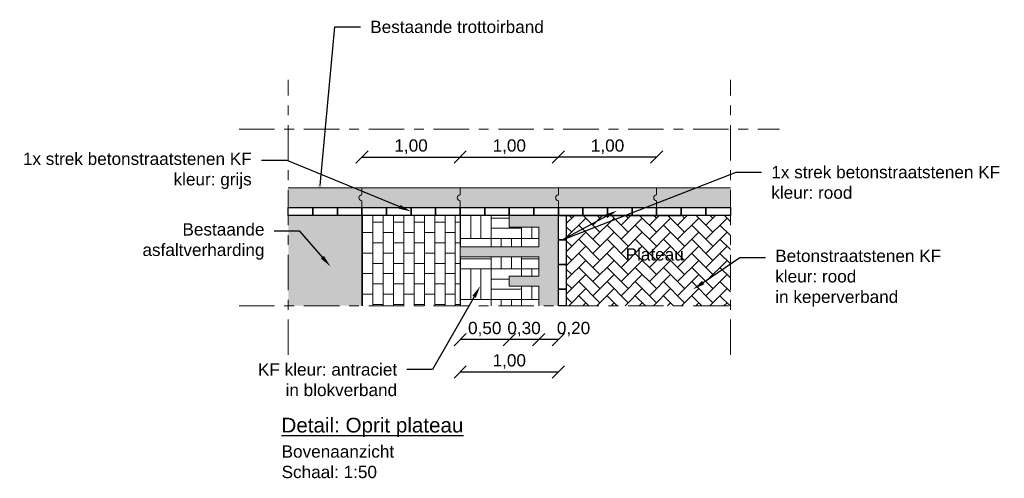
# Model space of a CAD drawing. Header units: metres. Extents: x -1 to 197910, y -70 to 354116.
# Tile 16 of 65: x 44.5 to 54.52, y 41.7 to 46.37. Entities that reach past the tile are written whole.
import ezdxf
from ezdxf import colors
from ezdxf.entities.mleader import LeaderData, LeaderLine
from ezdxf.math import Vec2, Vec3

# ---------------------------------------------------------------- set-up
doc = ezdxf.new("R2010")
doc.units = ezdxf.units.M
doc.header["$PDMODE"] = 1
doc.linetypes.add('ACAD_ISO04W100', pattern=[30, 24, -3, 0, -3])
for name, color, linetype, lineweight in [('N-WE-AL-DETAIL-G', 7, 'Continuous', 9), ('X-XX-AL-AANKLEDING-T25', 7, 'Continuous', 25), ('X-XX-AL-AANKLEDING-T30', 7, 'Continuous', 30)]:
    doc.layers.add(name, color=color, linetype=linetype, lineweight=lineweight)
doc.layers.add('X-XX-AL-DETAIL-G', color=7, linetype='Continuous')
doc.styles.add('NLCS_ISO', font='arial.ttf')
doc.styles.get("Standard").update_dxf_attribs({"font": 'arial.ttf'})
doc.dimstyles.new('NLCS_1-50', dxfattribs={"dimscale": 0.05, "dimtxt": 2.5, "dimasz": 2.5, "dimexe": 1.25, "dimexo": 0.625, "dimtad": 1, "dimtxsty": 'Standard', "dimblk": 'OBLIQUE', "dimcen": 0, "dimse1": 1, "dimse2": 1, "dimadec": 0, "dimazin": 0, "dimtfac": 1, "dimtmove": 0, "dimatfit": 3, "dimfxl": 1, "dimarcsym": 0})

# ---------------------------------------------------------------- blocks, each defined once
blk = doc.blocks.new('_Oblique')
at = {"color": 0, "linetype": 'ByBlock', "lineweight": -2}
blk.add_line((-0.5, -0.5), (0.5, 0.5), dxfattribs=at)
blk = doc.blocks.new('*D138')
at = {"layer": 'Defpoints', "color": 0, "transparency": 16777216}
for p in [(49.97943730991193, 44.97247609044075), (48.97943730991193, 44.65804432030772), (49.97943730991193, 44.65804432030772)]:
    blk.add_point(p, dxfattribs=at)
at = {"layer": 'N-WE-AL-DETAIL-G', "color": 0, "lineweight": -2, "transparency": 16777216}
blk.add_line((48.97943730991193, 44.97247609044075), (49.97943730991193, 44.97247609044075), dxfattribs=at)
at = {"layer": 'N-WE-AL-DETAIL-G', "color": 0, "lineweight": -2, "transparency": 16777216, "xscale": 0.125, "yscale": 0.125, "zscale": 0.125, "rotation": 180}
blk.add_blockref('_Oblique', (48.97943730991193, 44.97247609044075), dxfattribs=at)
at = {"layer": 'N-WE-AL-DETAIL-G', "color": 0, "lineweight": -2, "transparency": 16777216, "xscale": 0.125, "yscale": 0.125, "zscale": 0.125}
blk.add_blockref('_Oblique', (49.97943730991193, 44.97247609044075), dxfattribs=at)
at = {"layer": 'N-WE-AL-DETAIL-G', "color": 0, "transparency": 16777216, "insert": (49.47943730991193, 45.07884546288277), "char_height": 0.125, "attachment_point": 5}
blk.add_mtext('1,00', dxfattribs=at)
blk = doc.blocks.new('*D139')
at = {"layer": 'Defpoints', "color": 0, "transparency": 16777216}
for p in [(48.97943730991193, 43.45804432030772), (49.97943730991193, 43.45804432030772), (49.97943730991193, 42.78455592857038)]:
    blk.add_point(p, dxfattribs=at)
at = {"layer": 'N-WE-AL-DETAIL-G', "color": 0, "lineweight": -2, "transparency": 16777216}
blk.add_line((48.97943730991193, 42.78455592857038), (49.97943730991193, 42.78455592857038), dxfattribs=at)
at = {"layer": 'N-WE-AL-DETAIL-G', "color": 0, "lineweight": -2, "transparency": 16777216, "xscale": 0.125, "yscale": 0.125, "zscale": 0.125, "rotation": 180}
blk.add_blockref('_Oblique', (48.97943730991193, 42.78455592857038), dxfattribs=at)
at = {"layer": 'N-WE-AL-DETAIL-G', "color": 0, "lineweight": -2, "transparency": 16777216, "xscale": 0.125, "yscale": 0.125, "zscale": 0.125}
blk.add_blockref('_Oblique', (49.97943730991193, 42.78455592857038), dxfattribs=at)
at = {"layer": 'N-WE-AL-DETAIL-G', "color": 0, "transparency": 16777216, "insert": (49.47943730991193, 42.8909253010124), "char_height": 0.125, "attachment_point": 5}
blk.add_mtext('1,00', dxfattribs=at)
blk = doc.blocks.new('*D140')
at = {"layer": 'Defpoints', "color": 0, "transparency": 16777216}
for p in [(49.77943730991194, 43.45804432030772), (49.97943730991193, 43.45804432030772), (49.77943730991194, 43.11388941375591)]:
    blk.add_point(p, dxfattribs=at)
at = {"layer": 'N-WE-AL-DETAIL-G', "color": 0, "lineweight": -2, "transparency": 16777216}
blk.add_line((49.97943730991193, 43.11388941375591), (49.77943730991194, 43.11388941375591), dxfattribs=at)
at = {"layer": 'N-WE-AL-DETAIL-G', "color": 0, "lineweight": -2, "transparency": 16777216, "xscale": 0.125, "yscale": 0.125, "zscale": 0.125, "rotation": 180}
blk.add_blockref('_Oblique', (49.77943730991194, 43.11388941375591), dxfattribs=at)
at = {"layer": 'N-WE-AL-DETAIL-G', "color": 0, "lineweight": -2, "transparency": 16777216, "xscale": 0.125, "yscale": 0.125, "zscale": 0.125}
blk.add_blockref('_Oblique', (49.97943730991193, 43.11388941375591), dxfattribs=at)
at = {"layer": 'N-WE-AL-DETAIL-G', "color": 0, "transparency": 16777216, "insert": (50.13331253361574, 43.22025878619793), "char_height": 0.125, "attachment_point": 5}
blk.add_mtext('0,20', dxfattribs=at)
blk = doc.blocks.new('*D141')
at = {"layer": 'Defpoints', "color": 0, "transparency": 16777216}
for p in [(49.47943730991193, 43.65804432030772), (49.77943730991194, 43.45804432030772), (49.47943730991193, 43.11388941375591)]:
    blk.add_point(p, dxfattribs=at)
at = {"layer": 'N-WE-AL-DETAIL-G', "color": 0, "lineweight": -2, "transparency": 16777216}
blk.add_line((49.77943730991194, 43.11388941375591), (49.47943730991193, 43.11388941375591), dxfattribs=at)
at = {"layer": 'N-WE-AL-DETAIL-G', "color": 0, "lineweight": -2, "transparency": 16777216, "xscale": 0.125, "yscale": 0.125, "zscale": 0.125, "rotation": 180}
blk.add_blockref('_Oblique', (49.47943730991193, 43.11388941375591), dxfattribs=at)
at = {"layer": 'N-WE-AL-DETAIL-G', "color": 0, "lineweight": -2, "transparency": 16777216, "xscale": 0.125, "yscale": 0.125, "zscale": 0.125}
blk.add_blockref('_Oblique', (49.77943730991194, 43.11388941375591), dxfattribs=at)
at = {"layer": 'N-WE-AL-DETAIL-G', "color": 0, "transparency": 16777216, "insert": (49.62943730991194, 43.22025878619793), "char_height": 0.125, "attachment_point": 5}
blk.add_mtext('0,30', dxfattribs=at)
blk = doc.blocks.new('*D142')
at = {"layer": 'Defpoints', "color": 0, "transparency": 16777216}
for p in [(48.97943730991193, 43.95804432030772), (49.47943730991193, 43.65804432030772), (48.97943730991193, 43.11388941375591)]:
    blk.add_point(p, dxfattribs=at)
at = {"layer": 'N-WE-AL-DETAIL-G', "color": 0, "lineweight": -2, "transparency": 16777216}
blk.add_line((49.47943730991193, 43.11388941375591), (48.97943730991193, 43.11388941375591), dxfattribs=at)
at = {"layer": 'N-WE-AL-DETAIL-G', "color": 0, "lineweight": -2, "transparency": 16777216, "xscale": 0.125, "yscale": 0.125, "zscale": 0.125, "rotation": 180}
blk.add_blockref('_Oblique', (48.97943730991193, 43.11388941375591), dxfattribs=at)
at = {"layer": 'N-WE-AL-DETAIL-G', "color": 0, "lineweight": -2, "transparency": 16777216, "xscale": 0.125, "yscale": 0.125, "zscale": 0.125}
blk.add_blockref('_Oblique', (49.47943730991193, 43.11388941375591), dxfattribs=at)
at = {"layer": 'N-WE-AL-DETAIL-G', "color": 0, "transparency": 16777216, "insert": (49.22943730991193, 43.22025878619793), "char_height": 0.125, "attachment_point": 5}
blk.add_mtext('0,50', dxfattribs=at)
blk = doc.blocks.new('*D143')
at = {"layer": 'Defpoints', "color": 0, "transparency": 16777216}
for p in [(48.97943730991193, 44.97247609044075), (47.97943730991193, 44.37804432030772), (48.97943730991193, 44.37804432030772)]:
    blk.add_point(p, dxfattribs=at)
at = {"layer": 'N-WE-AL-DETAIL-G', "color": 0, "lineweight": -2, "transparency": 16777216}
blk.add_line((47.97943730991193, 44.97247609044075), (48.97943730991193, 44.97247609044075), dxfattribs=at)
at = {"layer": 'N-WE-AL-DETAIL-G', "color": 0, "lineweight": -2, "transparency": 16777216, "xscale": 0.125, "yscale": 0.125, "zscale": 0.125, "rotation": 180}
blk.add_blockref('_Oblique', (47.97943730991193, 44.97247609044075), dxfattribs=at)
at = {"layer": 'N-WE-AL-DETAIL-G', "color": 0, "lineweight": -2, "transparency": 16777216, "xscale": 0.125, "yscale": 0.125, "zscale": 0.125}
blk.add_blockref('_Oblique', (48.97943730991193, 44.97247609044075), dxfattribs=at)
at = {"layer": 'N-WE-AL-DETAIL-G', "color": 0, "transparency": 16777216, "insert": (48.47943730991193, 45.07884546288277), "char_height": 0.125, "attachment_point": 5}
blk.add_mtext('1,00', dxfattribs=at)
blk = doc.blocks.new('*D144')
at = {"layer": 'Defpoints', "color": 0, "transparency": 16777216}
for p in [(49.97943730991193, 44.97247609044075), (49.97943730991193, 44.37804432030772), (50.97943730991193, 44.37804432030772)]:
    blk.add_point(p, dxfattribs=at)
at = {"layer": 'N-WE-AL-DETAIL-G', "color": 0, "lineweight": -2, "transparency": 16777216}
blk.add_line((50.97943730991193, 44.97247609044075), (49.97943730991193, 44.97247609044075), dxfattribs=at)
at = {"layer": 'N-WE-AL-DETAIL-G', "color": 0, "lineweight": -2, "transparency": 16777216, "xscale": 0.125, "yscale": 0.125, "zscale": 0.125, "rotation": 180}
blk.add_blockref('_Oblique', (49.97943730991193, 44.97247609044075), dxfattribs=at)
at = {"layer": 'N-WE-AL-DETAIL-G', "color": 0, "lineweight": -2, "transparency": 16777216, "xscale": 0.125, "yscale": 0.125, "zscale": 0.125}
blk.add_blockref('_Oblique', (50.97943730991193, 44.97247609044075), dxfattribs=at)
at = {"layer": 'N-WE-AL-DETAIL-G', "color": 0, "transparency": 16777216, "insert": (50.47943730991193, 45.07884546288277), "char_height": 0.125, "attachment_point": 5}
blk.add_mtext('1,00', dxfattribs=at)

msp = doc.modelspace()

# ---------------------------------------------------------------- hatches: boundary and pattern name
at = {"layer": 'N-WE-AL-DETAIL-G'}
h = msp.add_hatch(color=253, dxfattribs=at)
h.dxf.hatch_style = 1
h.paths.add_polyline_path([(51.72943730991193, 44.65804432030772), (47.22943730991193, 44.65804432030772), (47.22943730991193, 44.45804432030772), (51.72943730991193, 44.45804432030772)])
h = msp.add_hatch(color=253, dxfattribs=at)
h.dxf.hatch_style = 1
h.paths.add_polyline_path([(47.22943730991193, 44.37804432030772), (47.22943730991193, 43.45804432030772), (47.97943730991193, 43.45804432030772), (47.97943730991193, 44.37804432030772)])
h = msp.add_hatch(dxfattribs=at)
h.set_pattern_fill('AVH-BSS_KEIFORMAAT_HALFST-SO', pattern_type=2)
h.set_pattern_definition([(0, (0, 0), (0.105, 0.105), [0.105, -0.105]), (90, (0, 0), (-0.105, 6.429395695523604e-18), [])])
h.paths.add_polyline_path([(47.97943730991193, 43.45804432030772), (48.97943730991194, 43.45804432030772), (48.97943730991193, 44.37804432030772), (48.72943730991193, 44.37804432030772), (48.47943730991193, 44.37804432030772), (48.22943730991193, 44.37804432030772), (47.97943730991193, 44.37804432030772)])
h = msp.add_hatch(dxfattribs=at)
h.set_pattern_fill('AVH-BSS_DIKFORMAAT_BLOK-SO', color=251, scale=1.5, pattern_type=2)
h.set_pattern_definition([(0, (49.2933180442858, 44.14410628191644), (0, 0.3105), []), (0, (49.2933180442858, 44.24760628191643), (0.3105, 0.3105), [0.3105, -0.3105]), (0, (49.2933180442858, 44.35110628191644), (0.3105, 0.3105), [0.3105, -0.3105]), (90, (49.2933180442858, 44.14410628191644), (-0.3105, 1.901264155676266e-17), []), (90, (49.1898180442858, 44.14410628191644), (-0.3105, 0.3105), [0.3105, -0.3105]), (90, (49.0863180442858, 44.14410628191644), (-0.3105, 0.3105), [0.3105, -0.3105])])
h.paths.add_polyline_path([(49.77943730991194, 44.05804432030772), (49.77943730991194, 44.25804432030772), (49.47943730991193, 44.25804432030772), (49.47943730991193, 44.37804432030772), (48.97943730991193, 44.37804432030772), (48.97943730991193, 44.05804432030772)])
h.paths.add_polyline_path([(48.97943730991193, 43.45804432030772), (49.77943730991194, 43.45804432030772), (49.77943730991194, 43.65804432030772), (49.47943730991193, 43.65804432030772), (49.47943730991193, 43.75804432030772), (49.77943730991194, 43.75804432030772), (49.77943730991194, 43.95804432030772), (48.97943730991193, 43.95804432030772)])
h = msp.add_hatch(color=255, dxfattribs=at)
h.dxf.hatch_style = 1
h.paths.add_polyline_path([(49.77943730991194, 43.95804432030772), (48.97943730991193, 43.95804432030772), (48.97943730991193, 44.05804432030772), (49.77943730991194, 44.05804432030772), (49.77943730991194, 44.25804432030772), (49.47943730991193, 44.25804432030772), (49.47943730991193, 44.37804432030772), (49.97943730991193, 44.37804432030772), (49.97943730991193, 43.45804432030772), (49.77943730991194, 43.45804432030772), (49.77943730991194, 43.65804432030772), (49.47943730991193, 43.65804432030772), (49.47943730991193, 43.75804432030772), (49.77943730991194, 43.75804432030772)])
h = msp.add_hatch(dxfattribs=at)
h.set_pattern_fill('AR-HBONE', color=251, scale=0.001)
h.set_pattern_definition([(45, (12.39768270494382, 49.45175503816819), (0, 0.1436840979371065), [0.3048, -0.1016]), (135, (12.46952470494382, 49.52359703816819), (1.4210854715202e-17, 0.1436840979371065), [0.3048, -0.1016])])
h.paths.add_polyline_path([(50.05943730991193, 44.37804432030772), (50.05943730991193, 43.45804432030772), (51.72943730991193, 43.45804432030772), (51.72943730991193, 44.37804432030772)])

# ---------------------------------------------------------------- linework, layer by layer
at = {"color": 251}
for points in [[(47.22943730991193, 44.45804432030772), (47.47943730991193, 44.45804432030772), (47.47943730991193, 44.37804432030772), (47.22943730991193, 44.37804432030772)], [(47.47943730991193, 44.45804432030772), (47.72943730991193, 44.45804432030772), (47.72943730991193, 44.37804432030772), (47.47943730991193, 44.37804432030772)], [(47.72943730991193, 44.45804432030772), (47.97943730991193, 44.45804432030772), (47.97943730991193, 44.37804432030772), (47.72943730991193, 44.37804432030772)], [(47.97943730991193, 44.45804432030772), (48.22943730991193, 44.45804432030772), (48.22943730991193, 44.37804432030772), (47.97943730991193, 44.37804432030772)], [(48.22943730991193, 44.45804432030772), (48.47943730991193, 44.45804432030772), (48.47943730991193, 44.37804432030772), (48.22943730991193, 44.37804432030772)], [(48.47943730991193, 44.45804432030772), (48.72943730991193, 44.45804432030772), (48.72943730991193, 44.37804432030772), (48.47943730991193, 44.37804432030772)], [(48.72943730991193, 44.45804432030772), (48.97943730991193, 44.45804432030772), (48.97943730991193, 44.37804432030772), (48.72943730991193, 44.37804432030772)], [(48.97943730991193, 44.45804432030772), (49.22943730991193, 44.45804432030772), (49.22943730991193, 44.37804432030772), (48.97943730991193, 44.37804432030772)], [(49.22943730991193, 44.45804432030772), (49.47943730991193, 44.45804432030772), (49.47943730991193, 44.37804432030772), (49.22943730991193, 44.37804432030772)], [(49.47943730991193, 44.45804432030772), (49.72943730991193, 44.45804432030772), (49.72943730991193, 44.37804432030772), (49.47943730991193, 44.37804432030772)], [(49.72943730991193, 44.45804432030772), (49.97943730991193, 44.45804432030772), (49.97943730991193, 44.37804432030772), (49.72943730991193, 44.37804432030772)]]:
    msp.add_lwpolyline(points, close=True, dxfattribs=at)
at = {"color": 22}
for points in [[(49.97943730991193, 44.45804432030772), (50.22943730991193, 44.45804432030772), (50.22943730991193, 44.37804432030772), (49.97943730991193, 44.37804432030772)], [(50.22943730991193, 44.45804432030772), (50.47943730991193, 44.45804432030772), (50.47943730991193, 44.37804432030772), (50.22943730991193, 44.37804432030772)], [(50.47943730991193, 44.45804432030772), (50.72943730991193, 44.45804432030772), (50.72943730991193, 44.37804432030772), (50.47943730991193, 44.37804432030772)], [(50.72943730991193, 44.45804432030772), (50.97943730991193, 44.45804432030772), (50.97943730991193, 44.37804432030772), (50.72943730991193, 44.37804432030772)], [(50.97943730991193, 44.45804432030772), (51.22943730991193, 44.45804432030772), (51.22943730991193, 44.37804432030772), (50.97943730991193, 44.37804432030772)], [(51.22943730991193, 44.45804432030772), (51.47943730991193, 44.45804432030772), (51.47943730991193, 44.37804432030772), (51.22943730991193, 44.37804432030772)], [(51.47943730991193, 44.45804432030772), (51.72943730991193, 44.45804432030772), (51.72943730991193, 44.37804432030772), (51.47943730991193, 44.37804432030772)], [(50.05943730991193, 44.37804432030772), (50.05943730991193, 44.12804432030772), (49.97943730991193, 44.12804432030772), (49.97943730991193, 44.37804432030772)], [(50.05943730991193, 44.12804432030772), (50.05943730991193, 43.87804432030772), (49.97943730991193, 43.87804432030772), (49.97943730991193, 44.12804432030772)], [(50.05943730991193, 43.87804432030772), (50.05943730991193, 43.62804432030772), (49.97943730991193, 43.62804432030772), (49.97943730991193, 43.87804432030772)], [(50.05943730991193, 43.62804432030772), (50.05943730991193, 43.45804432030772), (49.97943730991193, 43.45804432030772), (49.97943730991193, 43.62804432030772)]]:
    msp.add_lwpolyline(points, close=True, dxfattribs=at)
at = {"layer": 'N-WE-AL-DETAIL-G', "linetype": 'ACAD_ISO04W100', "ltscale": 0.015}
for points in [[(47.22943730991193, 42.95804432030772), (47.22943730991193, 45.75804432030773)], [(51.72943730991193, 42.95804432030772), (51.72943730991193, 45.75804432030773)], [(46.72943730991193, 45.25804432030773), (52.22943730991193, 45.25804432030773)], [(46.72943730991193, 43.45804432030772), (51.72943730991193, 43.45804432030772)]]:
    msp.add_lwpolyline(points, dxfattribs=at)
at = {"layer": 'N-WE-AL-DETAIL-G'}
for points in [[(47.22943730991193, 44.65804432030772), (51.72943730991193, 44.65804432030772)], [(47.22943730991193, 44.45804432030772), (51.22943730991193, 44.45804432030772)], [(47.97943730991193, 44.45804432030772), (47.97943730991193, 43.45804432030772)], [(48.97943730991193, 44.45804432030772), (48.97943730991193, 43.45804432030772)], [(49.97943730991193, 44.45804432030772), (49.97943730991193, 43.45804432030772)], [(49.77943730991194, 43.45804432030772), (49.77943730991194, 43.65804432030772), (49.47943730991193, 43.65804432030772), (49.47943730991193, 43.75804432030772), (49.77943730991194, 43.75804432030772), (49.77943730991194, 43.95804432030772), (48.97943730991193, 43.95804432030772), (48.97943730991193, 44.05804432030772), (49.77943730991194, 44.05804432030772), (49.77943730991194, 44.25804432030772), (49.47943730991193, 44.25804432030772), (49.47943730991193, 44.37804432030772), (49.77943730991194, 44.37804432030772), (49.97943730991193, 44.37804432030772)]]:
    msp.add_lwpolyline(points, dxfattribs=at)
at = {"layer": 'N-WE-AL-DETAIL-G', "color": 252}
for points in [[(47.97943730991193, 44.65804432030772), (47.97943730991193, 44.58804432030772, 0.9999999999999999), (47.97943730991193, 44.52804432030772), (47.97943730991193, 44.45804432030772)], [(48.97943730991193, 44.65804432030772), (48.97943730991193, 44.58804432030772, 0.9999999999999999), (48.97943730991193, 44.52804432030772), (48.97943730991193, 44.45804432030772)], [(49.97943730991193, 44.65804432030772), (49.97943730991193, 44.58804432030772, 0.9999999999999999), (49.97943730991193, 44.52804432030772), (49.97943730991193, 44.45804432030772)], [(50.97943730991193, 44.65804432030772), (50.97943730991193, 44.58804432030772, 0.9999999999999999), (50.97943730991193, 44.52804432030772), (50.97943730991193, 44.45804432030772)]]:
    msp.add_lwpolyline(points, format="xyb", dxfattribs=at)
at = {"layer": 'X-XX-AL-DETAIL-G'}
msp.add_lwpolyline([(49.97943730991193, 44.37804432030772), (51.22943730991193, 44.37804432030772)], dxfattribs=at)

# ---------------------------------------------------------------- texts
at = {"layer": 'X-XX-AL-AANKLEDING-T25', "style": 'NLCS_ISO'}
msp.add_text('Plateau', height=0.125, dxfattribs=at).set_placement((50.66294115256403, 43.91892209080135))
at = {"layer": 'X-XX-AL-AANKLEDING-T25', "insert": (47.16181953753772, 42.03628393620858), "char_height": 0.125, "width": 0.9756932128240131, "attachment_point": 1, "style": 'NLCS_ISO'}
msp.add_mtext('Bovenaanzicht\\PSchaal: 1:50', dxfattribs=at)
at = {"layer": 'X-XX-AL-AANKLEDING-T30', "style": 'NLCS_ISO'}
msp.add_text('%%UDetail: Oprit plateau', height=0.15, dxfattribs=at).set_placement((47.16051240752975, 42.16751182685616))

# ---------------------------------------------------------------- dimensions: what is measured, and where the dimension line sits
at = {"layer": 'N-WE-AL-DETAIL-G'}
for base, p1, p2, picture, middle in [((48.97943730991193, 44.97247609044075), (47.97943730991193, 44.37804432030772), (48.97943730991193, 44.37804432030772), '*D143', (48.47943730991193, 45.07884546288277)), ((49.97943730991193, 44.97247609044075), (48.97943730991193, 44.65804432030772), (49.97943730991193, 44.65804432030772), '*D138', (49.47943730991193, 45.07884546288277)), ((49.97943730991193, 44.97247609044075), (50.97943730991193, 44.37804432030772), (49.97943730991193, 44.37804432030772), '*D144', (50.47943730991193, 45.07884546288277)), ((48.97943730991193, 43.11388941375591), (49.47943730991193, 43.65804432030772), (48.97943730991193, 43.95804432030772), '*D142', (49.22943730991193, 43.22025878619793)), ((49.97943730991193, 42.78455592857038), (48.97943730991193, 43.45804432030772), (49.97943730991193, 43.45804432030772), '*D139', (49.47943730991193, 42.8909253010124))]:
    dim = msp.add_linear_dim(base=base, p1=p1, p2=p2, dimstyle='NLCS_1-50', override={"dimzin": 0, "dimtmove": 1}, dxfattribs=at)
    dim.commit()
    dim.dimension.update_dxf_attribs({"geometry": picture, "text_midpoint": middle})
for base, p1, p2, picture, middle in [((49.47943730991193, 43.11388941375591), (49.77943730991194, 43.45804432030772), (49.47943730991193, 43.65804432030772), '*D141', (49.62943730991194, 43.11388941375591)), ((49.77943730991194, 43.11388941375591), (49.97943730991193, 43.45804432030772), (49.77943730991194, 43.45804432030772), '*D140', (50.13331253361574, 43.11388941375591))]:
    dim = msp.add_linear_dim(base=base, p1=p1, p2=p2, dimstyle='NLCS_1-50', override={"dimzin": 0, "dimtmove": 1}, dxfattribs=at)
    dim.commit()
    dim.dimension.update_dxf_attribs({"geometry": picture, "text_midpoint": middle, "dimtype": 160})

# ---------------------------------------------------------------- leaders
at = {"layer": 'X-XX-AL-AANKLEDING-T25'}
ml = msp.add_multileader_mtext('Standard', dxfattribs=at)
ml.set_content('Bestaande trottoirband', color=256, style='NLCS_ISO')
ml.set_leader_properties()
ml.build(insert=Vec2(0, 0))
ml.multileader.update_dxf_attribs({"arrow_head_size": 0.125})
ctx = ml.context
ctx.base_point, ctx.char_height, ctx.arrow_head_size, ctx.landing_gap_size, ctx.plane_origin = Vec3(47.96436988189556, 46.2975706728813), 0.125, 0.125, 0.1, Vec3(46.13584199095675, 44.84963114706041)
notes = []
notes.append((ctx, [(0, (1, 1, 0), (47.70506284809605, 46.2975706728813), (1, 0), 0.2593070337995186, [(0, [(47.54106659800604, 44.5587318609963)], 0, [])])]))
ctx.mtext.insert, ctx.mtext.flow_direction = Vec3(48.06436988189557, 46.36109386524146), 5
ml = msp.add_multileader_mtext('Standard', dxfattribs=at)
ml.set_content('1x strek betonstraatstenen KF\\Pkleur: grijs', color=256, style='NLCS_ISO')
ml.set_leader_properties()
ml.build(insert=Vec2(0, 0))
ml.multileader.update_dxf_attribs({"arrow_head_size": 0.125})
ctx = ml.context
ctx.base_point, ctx.char_height, ctx.arrow_head_size, ctx.landing_gap_size, ctx.plane_origin = Vec3(44.45492733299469, 44.93675528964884), 0.125, 0.125, 0.1, Vec3(49.90988492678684, 44.81335430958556)
ctx.text_align_type = 2
notes.append((ctx, [(0, (1, 1, 0), (47.21675824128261, 44.93675528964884), (-1, 0), 0.2593070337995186, [(0, [(48.47943730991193, 44.41804432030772)], 0, [])])]))
ctx.mtext.insert, ctx.mtext.alignment, ctx.mtext.flow_direction = Vec3(46.85745120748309, 45.01763011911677), 3, 5
ml = msp.add_multileader_mtext('Standard', dxfattribs=at)
ml.set_content('1x strek betonstraatstenen KF\\Pkleur: rood', color=256, style='NLCS_ISO')
ml.set_leader_properties()
ml.build(insert=Vec2(0, 0))
ml.multileader.update_dxf_attribs({"arrow_head_size": 0.125})
ctx = ml.context
ctx.base_point, ctx.char_height, ctx.arrow_head_size, ctx.landing_gap_size, ctx.plane_origin = Vec3(52.04637286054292, 44.8181713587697), 0.125, 0.125, 0.1, Vec3(49.09393914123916, 44.69477037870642)
notes.append((ctx, [(0, (1, 1, 0), (51.7870658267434, 44.8181713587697), (1, 0), 0.2593070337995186, [(1, [(50.57734014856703, 44.42846191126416), (50.01943730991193, 44.12804432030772)], 0, [])])]))
ctx.mtext.insert, ctx.mtext.flow_direction = Vec3(52.14637286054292, 44.88169455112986), 5
ml = msp.add_multileader_mtext('Standard', dxfattribs=at)
ml.set_content('Bestaande \\Pasfaltverharding', color=256, style='NLCS_ISO')
ml.set_leader_properties()
ml.build(insert=Vec2(0, 0))
ml.multileader.update_dxf_attribs({"arrow_head_size": 0.125})
ctx = ml.context
ctx.base_point, ctx.char_height, ctx.arrow_head_size, ctx.landing_gap_size, ctx.plane_origin = Vec3(45.66307408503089, 44.21753704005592), 0.125, 0.125, 0.1, Vec3(43.83454619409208, 42.76959751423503)
ctx.text_align_type = 2
notes.append((ctx, [(1, (1, 1, 0), (47.34688657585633, 44.21753704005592), (-1, 0), 0.2593070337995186, [(0, [(47.65905498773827, 43.85835176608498)], 0, [])])]))
ctx.mtext.insert, ctx.mtext.alignment, ctx.mtext.flow_direction = Vec3(46.98757954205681, 44.29841186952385), 3, 5
ml = msp.add_multileader_mtext('Standard', dxfattribs=at)
ml.set_content('Betonstraatstenen KF\\Pkleur: rood\\Pin keperverband', color=256, style='NLCS_ISO')
ml.set_leader_properties()
ml.build(insert=Vec2(0, 0))
ml.multileader.update_dxf_attribs({"arrow_head_size": 0.125})
ctx = ml.context
ctx.base_point, ctx.char_height, ctx.arrow_head_size, ctx.landing_gap_size, ctx.plane_origin = Vec3(52.08651076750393, 43.94889867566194), 0.125, 0.125, 0.1, Vec3(49.50102143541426, 44.7503012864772)
notes.append((ctx, [(0, (1, 1, 0), (51.82720373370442, 43.94889867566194), (1, 0), 0.2593070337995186, [(0, [(51.34931772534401, 43.62418828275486)], 0, [])])]))
ctx.mtext.insert, ctx.mtext.flow_direction = Vec3(52.18651076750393, 44.02875031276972), 5
ml = msp.add_multileader_mtext('Standard', dxfattribs=at)
ml.set_content('KF kleur: antraciet\\Pin blokverband', color=256, style='NLCS_ISO')
ml.set_leader_properties()
ml.build(insert=Vec2(0, 0))
ml.multileader.update_dxf_attribs({"arrow_head_size": 0.125})
ctx = ml.context
ctx.base_point, ctx.char_height, ctx.arrow_head_size, ctx.landing_gap_size, ctx.plane_origin = Vec3(46.83489351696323, 42.80796884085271), 0.125, 0.125, 0.1, Vec3(47.77777346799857, 41.28016902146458)
ctx.text_align_type = 2
notes.append((ctx, [(1, (1, 1, 0), (48.69708254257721, 42.80796884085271), (-1, 0), 0.2593070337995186, [(0, [(49.18299807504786, 43.65804432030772)], 0, [])])]))
ctx.mtext.insert, ctx.mtext.alignment, ctx.mtext.flow_direction = Vec3(48.33777550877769, 42.87149203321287), 3, 5
for ctx, leaders in notes:
    for number, flags, end, landing, length, lines in leaders:
        leader = LeaderData()
        leader.index, (leader.has_last_leader_line, leader.has_dogleg_vector, leader.attachment_direction) = number, flags
        leader.last_leader_point, leader.dogleg_vector, leader.dogleg_length = Vec3(end), Vec3(landing), length
        for number, points, colour, breaks in lines:
            line = LeaderLine()
            line.index, line.vertices, line.color, line.breaks = number, Vec3.list(points), colors.encode_raw_color(colour), breaks
            leader.lines.append(line)
        ctx.leaders.append(leader)

doc.saveas('drawing.dxf')
